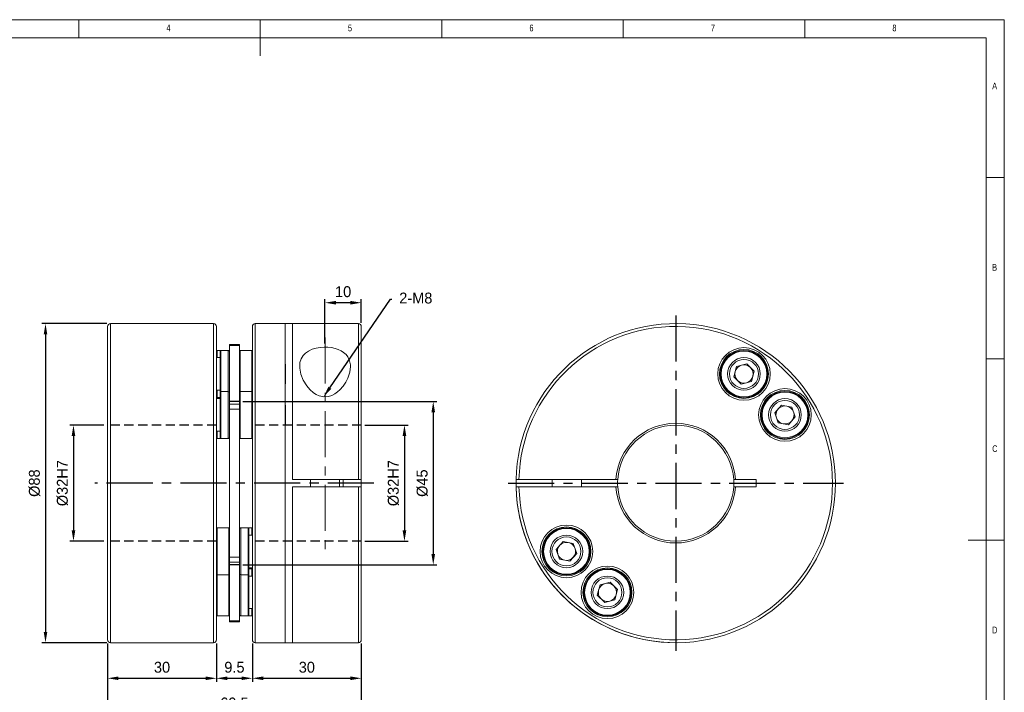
# Model space of a CAD drawing. Header units: millimetres. Extents: x 5 to 415, y 5 to 292.
# Tile 3 of 3: x 144 to 415, y 107 to 292. Entities that reach past the tile are written whole.
import ezdxf
from ezdxf import colors
from ezdxf.entities.mleader import LeaderData, LeaderLine
from ezdxf.math import Vec2, Vec3

# ---------------------------------------------------------------- set-up
doc = ezdxf.new("R2010")
doc.units = ezdxf.units.MM
doc.header["$LTSCALE"] = 2
doc.header["$PDSIZE"] = -1
doc.linetypes.add('CENTER', pattern=[10.16, 6.35, -1.27, 1.27, -1.27])
doc.linetypes.add('HIDDEN', pattern=[1.905, 1.27, -0.635])
doc.styles.add('SLDTEXTSTYLE0', font='TXT', dxfattribs={"width": 0.75})
doc.dimstyles.new('ISO-25', dxfattribs={"dimtxt": 2.5, "dimasz": 2.5, "dimexe": 1.25, "dimexo": 0.625, "dimtad": 1, "dimtxsty": 'Standard', "dimcen": 2.5, "dimadec": 0, "dimazin": 0, "dimtfac": 1, "dimtmove": 0, "dimatfit": 3, "dimfxl": 0, "dimarcsym": 0})

# ---------------------------------------------------------------- blocks, each defined once
blk = doc.blocks.new('*D6')
at = {"color": 1, "lineweight": -2}
for p, q in [((167.94, 120.01), (167.94, 109.41)), ((197.94, 120.01), (197.94, 109.41)), ((170.94, 110.41), (194.94, 110.41))]:
    blk.add_line(p, q, dxfattribs=at)
at = {"color": 1}
for points in [[(170.94, 110.91), (170.94, 109.91), (167.94, 110.41)], [(194.94, 110.91), (194.94, 109.91), (197.94, 110.41)]]:
    blk.add_solid(points, dxfattribs=at)
at = {"layer": 'Defpoints', "color": 0}
for p in [(167.94, 121.01), (197.94, 121.01), (197.94, 110.41)]:
    blk.add_point(p, dxfattribs=at)
at = {"color": 0, "insert": (182.94, 113.44), "char_height": 3, "attachment_point": 5}
blk.add_mtext('30', dxfattribs=at)
blk = doc.blocks.new('*D7')
at = {"color": 1, "lineweight": -2}
for p, q in [((207.84, 120.01), (207.84, 109.41)), ((237.84, 120.01), (237.84, 109.41)), ((210.84, 110.41), (234.84, 110.41))]:
    blk.add_line(p, q, dxfattribs=at)
at = {"color": 1}
for points in [[(210.84, 110.91), (210.84, 109.91), (207.84, 110.41)], [(234.84, 110.91), (234.84, 109.91), (237.84, 110.41)]]:
    blk.add_solid(points, dxfattribs=at)
at = {"layer": 'Defpoints', "color": 0}
for p in [(207.84, 121.01), (237.84, 121.01), (237.84, 110.41)]:
    blk.add_point(p, dxfattribs=at)
at = {"color": 0, "insert": (222.84, 113.44), "char_height": 3, "attachment_point": 5}
blk.add_mtext('30', dxfattribs=at)
blk = doc.blocks.new('*D8')
at = {"color": 1, "lineweight": -2}
for p, q in [((167.94, 120.01), (167.94, 99.56)), ((237.84, 120.01), (237.84, 99.56)), ((234.84, 100.56), (170.94, 100.56))]:
    blk.add_line(p, q, dxfattribs=at)
at = {"color": 1}
for points in [[(170.94, 101.06), (170.94, 100.06), (167.94, 100.56)], [(234.84, 101.06), (234.84, 100.06), (237.84, 100.56)]]:
    blk.add_solid(points, dxfattribs=at)
at = {"layer": 'Defpoints', "color": 0}
for p in [(167.94, 121.01), (237.84, 121.01), (167.94, 100.56)]:
    blk.add_point(p, dxfattribs=at)
at = {"color": 0, "insert": (202.89, 103.58), "char_height": 3, "attachment_point": 5}
blk.add_mtext('69.5', dxfattribs=at)
blk = doc.blocks.new('*D9')
at = {"color": 1, "lineweight": -2}
for p, q in [((227.84, 202.72), (227.84, 214.96)), ((237.84, 208.41), (237.84, 214.96)), ((234.84, 213.96), (230.84, 213.96))]:
    blk.add_line(p, q, dxfattribs=at)
at = {"color": 1}
for points in [[(230.84, 214.46), (230.84, 213.46), (227.84, 213.96)], [(234.84, 214.46), (234.84, 213.46), (237.84, 213.96)]]:
    blk.add_solid(points, dxfattribs=at)
at = {"layer": 'Defpoints', "color": 0}
for p in [(227.84, 213.96), (237.84, 207.41), (227.84, 201.72)]:
    blk.add_point(p, dxfattribs=at)
at = {"color": 0, "insert": (232.84, 216.99), "char_height": 3, "attachment_point": 5}
blk.add_mtext('10', dxfattribs=at)
blk = doc.blocks.new('*D11')
at = {"color": 1, "lineweight": -2}
for p, q in [((197.94, 120.01), (197.94, 109.41)), ((207.84, 120.01), (207.84, 109.41)), ((200.94, 110.41), (204.84, 110.41))]:
    blk.add_line(p, q, dxfattribs=at)
at = {"color": 1}
for points in [[(200.94, 110.91), (200.94, 109.91), (197.94, 110.41)], [(204.84, 110.91), (204.84, 109.91), (207.84, 110.41)]]:
    blk.add_solid(points, dxfattribs=at)
at = {"layer": 'Defpoints', "color": 0}
for p in [(197.94, 121.01), (207.84, 121.01), (207.84, 110.41)]:
    blk.add_point(p, dxfattribs=at)
at = {"color": 0, "insert": (202.89, 113.44), "char_height": 3, "attachment_point": 5}
blk.add_mtext('9.5', dxfattribs=at)
blk = doc.blocks.new('*D12')
at = {"color": 1, "lineweight": -2}
for p, q in [((167.74, 208.21), (149.84, 208.21)), ((150.84, 205.21), (150.84, 123.21)), ((167.74, 120.21), (149.84, 120.21))]:
    blk.add_line(p, q, dxfattribs=at)
at = {"color": 1}
for points in [[(150.34, 205.21), (151.34, 205.21), (150.84, 208.21)], [(150.34, 123.21), (151.34, 123.21), (150.84, 120.21)]]:
    blk.add_solid(points, dxfattribs=at)
at = {"layer": 'Defpoints', "color": 0}
for p in [(168.74, 208.21), (150.84, 120.21), (168.74, 120.21)]:
    blk.add_point(p, dxfattribs=at)
at = {"color": 0, "insert": (147.82, 164.21), "char_height": 3, "attachment_point": 5, "rotation": 90}
blk.add_mtext('%%c88', dxfattribs=at)
blk = doc.blocks.new('*D13')
at = {"color": 1, "lineweight": -2}
for p, q in [((166.94, 180.21), (157.54, 180.21)), ((158.54, 177.21), (158.54, 151.21)), ((166.94, 148.21), (157.54, 148.21))]:
    blk.add_line(p, q, dxfattribs=at)
at = {"color": 1}
for points in [[(158.04, 177.21), (159.04, 177.21), (158.54, 180.21)], [(158.04, 151.21), (159.04, 151.21), (158.54, 148.21)]]:
    blk.add_solid(points, dxfattribs=at)
at = {"layer": 'Defpoints', "color": 0}
for p in [(167.94, 180.21), (158.54, 148.21), (167.94, 148.21)]:
    blk.add_point(p, dxfattribs=at)
at = {"color": 0, "insert": (155.52, 164.21), "char_height": 3, "attachment_point": 5, "rotation": 90}
blk.add_mtext('%%c32H7', dxfattribs=at)
blk = doc.blocks.new('*D14')
at = {"color": 1, "lineweight": -2}
for p, q in [((205.24, 186.71), (258.67, 186.71)), ((257.67, 183.71), (257.67, 144.71)), ((205.24, 141.71), (258.67, 141.71))]:
    blk.add_line(p, q, dxfattribs=at)
at = {"color": 1}
for points in [[(257.17, 183.71), (258.17, 183.71), (257.67, 186.71)], [(257.17, 144.71), (258.17, 144.71), (257.67, 141.71)]]:
    blk.add_solid(points, dxfattribs=at)
at = {"layer": 'Defpoints', "color": 0}
for p in [(204.24, 186.71), (204.24, 141.71), (257.67, 141.71)]:
    blk.add_point(p, dxfattribs=at)
at = {"color": 0, "insert": (254.65, 164.21), "char_height": 3, "attachment_point": 5, "rotation": 90}
blk.add_mtext('%%c45', dxfattribs=at)
blk = doc.blocks.new('*D15')
at = {"color": 1, "lineweight": -2}
for p, q in [((238.84, 180.21), (250.73, 180.21)), ((249.73, 177.21), (249.73, 151.21)), ((238.84, 148.21), (250.73, 148.21))]:
    blk.add_line(p, q, dxfattribs=at)
at = {"color": 1}
for points in [[(249.23, 177.21), (250.23, 177.21), (249.73, 180.21)], [(249.23, 151.21), (250.23, 151.21), (249.73, 148.21)]]:
    blk.add_solid(points, dxfattribs=at)
at = {"layer": 'Defpoints', "color": 0}
for p in [(237.84, 180.21), (237.84, 148.21), (249.73, 148.21)]:
    blk.add_point(p, dxfattribs=at)
at = {"color": 0, "insert": (246.71, 164.21), "char_height": 3, "attachment_point": 5, "rotation": 90}
blk.add_mtext('%%c32H7', dxfattribs=at)

msp = doc.modelspace()

# ---------------------------------------------------------------- linework, layer by layer
at = {"color": 7, "linetype": 'Continuous', "lineweight": 0}
for p, q in [((415, 292), (5, 292)), ((160, 287), (160, 292)), ((210, 292), (210, 282)), ((260, 287), (260, 292)), ((310, 292), (310, 287)), ((360, 287), (360, 292)), ((415, 5), (415, 292)), ((410, 287), (10, 287)), ((410, 287), (410, 60.25)), ((415, 248.5), (410, 248.5)), ((410, 198.5), (415, 198.5)), ((415, 148.5), (405, 148.5))]:
    msp.add_line(p, q, dxfattribs=at)
at = {"color": 1, "linetype": 'CENTER'}
for p, q in [((324.4673, 210.4136), (324.4673, 118.0136)), ((241.3398, 164.2136), (164.4498, 164.2136)), ((278.2673, 164.2136), (370.6673, 164.2136))]:
    msp.add_line(p, q, dxfattribs=at)
at = {"color": 7, "linetype": 'Continuous', "lineweight": 15}
for p, q in [((167.9448, 121.0136), (167.9448, 207.4136)), ((186.9448, 208.2136), (168.7448, 208.2136)), ((168.7448, 208.2136), (168.7448, 120.2136)), ((188.9448, 208.2136), (186.9448, 208.2136)), ((197.1448, 208.2136), (188.9448, 208.2136)), ((197.1448, 164.2136), (197.1448, 208.2136)), ((197.9448, 207.4136), (197.9448, 164.2136)), ((207.8448, 121.0136), (207.8448, 207.4136)), ((216.8448, 208.2136), (208.6448, 208.2136)), ((208.6448, 208.2136), (208.6448, 120.2136)), ((216.8448, 208.2136), (218.8448, 208.2136)), ((216.8448, 208.2136), (216.8448, 120.2136)), ((237.0448, 208.2136), (218.8448, 208.2136)), ((218.8448, 165.2136), (218.8448, 208.2136)), ((237.0448, 165.2136), (237.0448, 208.2136)), ((237.8448, 207.4136), (237.8448, 165.2136)), ((199.1448, 200.8193), (198.1448, 200.8193)), ((198.1448, 200.8193), (198.1448, 198.8193)), ((201.1448, 200.8193), (199.1448, 200.8193)), ((199.1448, 200.8193), (199.1448, 189.5257)), ((201.3448, 200.8193), (201.1448, 200.8193)), ((201.1448, 189.5257), (201.1448, 200.8193)), ((201.3448, 200.7657), (201.3448, 200.8193)), ((204.2448, 202.4086), (201.5448, 202.4086)), ((201.5448, 202.1425), (201.5448, 202.4086)), ((204.2448, 202.1425), (201.5448, 202.1425)), ((201.5448, 202.1425), (201.5448, 186.0186)), ((204.2448, 202.4086), (204.2448, 202.1425)), ((204.2448, 202.1425), (204.2448, 186.0186)), ((207.6448, 200.8193), (204.4448, 200.8193)), ((204.4448, 200.8193), (204.4448, 197.8572)), ((207.6448, 197.8572), (207.6448, 200.8193)), ((198.9448, 198.8193), (197.9448, 198.8193)), ((198.9448, 189.3257), (198.9448, 200.6193)), ((204.4448, 197.8572), (204.4448, 189.5257)), ((207.6448, 189.5257), (207.6448, 197.8572)), ((216.9448, 196.9193), (216.8448, 197.0193)), ((216.9448, 194.9552), (216.9448, 196.9193)), ((340.491, 193.5721), (341.2382, 196.3605)), ((341.2382, 196.3605), (344.0266, 197.1077)), ((346.0678, 195.0664), (344.0266, 197.1077)), ((216.9448, 191.7193), (216.9448, 194.9552)), ((340.491, 193.5721), (342.5323, 191.5309)), ((345.3207, 192.278), (346.0678, 195.0664)), ((216.8448, 191.6193), (216.9448, 191.7193)), ((345.3207, 192.278), (342.5323, 191.5309)), ((197.9448, 189.8193), (198.9448, 189.8193)), ((198.9448, 187.5257), (197.9448, 187.5257)), ((198.1448, 189.8193), (198.1448, 187.8193)), ((198.1448, 187.8193), (198.9448, 187.8193)), ((198.1448, 187.8193), (198.1448, 187.5257)), ((198.9448, 176.7259), (198.9448, 189.3257)), ((201.1448, 189.5257), (199.1448, 189.5257)), ((199.1448, 189.5257), (199.1448, 176.5259)), ((201.1448, 176.5259), (201.1448, 189.5257)), ((207.6448, 189.5257), (204.4448, 189.5257)), ((204.4448, 189.5257), (204.4448, 183.8152)), ((207.6448, 183.8152), (207.6448, 189.5257)), ((201.5448, 186.0186), (204.2448, 186.0186)), ((201.5448, 184.6138), (201.5448, 186.0186)), ((204.2448, 184.6138), (201.5448, 184.6138)), ((201.5448, 143.8133), (201.5448, 184.6138)), ((204.2448, 186.0186), (204.2448, 184.6138)), ((204.2448, 143.8133), (204.2448, 184.6138)), ((216.9448, 185.6257), (216.8448, 185.7257)), ((216.9448, 182.4921), (216.9448, 185.6257)), ((351.7393, 183.5765), (353.6332, 185.7552)), ((353.6332, 185.7552), (356.4669, 185.2044)), ((357.4067, 182.4749), (356.4669, 185.2044)), ((204.4448, 183.8152), (204.4448, 176.5257)), ((207.6448, 176.5257), (207.6448, 183.8152)), ((216.9448, 180.4257), (216.9448, 182.4921)), ((351.7393, 183.5765), (352.6791, 180.847)), ((355.5128, 180.2962), (357.4067, 182.4749)), ((216.8448, 180.3257), (216.9448, 180.4257)), ((216.8448, 180.2136), (218.8448, 180.2136)), ((237.8448, 180.7136), (237.8448, 165.2136)), ((355.5128, 180.2962), (352.6791, 180.847)), ((197.9448, 178.5257), (198.9448, 178.5257)), ((198.1448, 178.5257), (198.1448, 176.5257)), ((198.1448, 176.5257), (199.1448, 176.5257)), ((199.1448, 176.5257), (201.1448, 176.5257)), ((201.1448, 176.5257), (201.3448, 176.5257)), ((201.3448, 176.5257), (201.3448, 176.5793)), ((204.4448, 176.5257), (207.6448, 176.5257)), ((167.9448, 147.7136), (167.9448, 163.2136)), ((197.1448, 120.2136), (197.1448, 164.2136)), ((197.9448, 164.2136), (197.9448, 121.0136)), ((218.8448, 165.2136), (237.0448, 165.2136)), ((218.8448, 120.2136), (218.8448, 163.2136)), ((218.8448, 163.2136), (237.0448, 163.2136)), ((223.8448, 165.2136), (223.8448, 163.2136)), ((231.8448, 163.2136), (231.8448, 165.2136)), ((232.8152, 163.2136), (232.8152, 165.2136)), ((237.8448, 165.2136), (237.0448, 165.2136)), ((237.0448, 163.2136), (237.8448, 163.2136)), ((237.0448, 120.2136), (237.0448, 163.2136)), ((237.8448, 163.2136), (237.8448, 165.2136)), ((237.8448, 163.2136), (237.8448, 121.0136)), ((281.2789, 165.2136), (280.4787, 165.2136)), ((280.4787, 163.2136), (281.2789, 163.2136)), ((307.9976, 165.2136), (281.2789, 165.2136)), ((307.9976, 163.2136), (281.2789, 163.2136)), ((290.4673, 165.2136), (290.4673, 163.2136)), ((298.4673, 163.2136), (298.4673, 165.2136)), ((308.4986, 165.2136), (307.9976, 165.2136)), ((307.9976, 163.2136), (308.4986, 163.2136)), ((340.436, 163.2136), (340.436, 165.2136)), ((340.937, 165.2136), (340.436, 165.2136)), ((340.436, 163.2136), (340.937, 163.2136)), ((346.6297, 165.2136), (340.937, 165.2136)), ((346.6297, 163.2136), (340.937, 163.2136)), ((346.6297, 163.2136), (346.6297, 165.2136)), ((201.3448, 151.9014), (198.1448, 151.9014)), ((198.1448, 151.9014), (198.1448, 140.8052)), ((201.3448, 140.8052), (201.3448, 151.9014)), ((204.6448, 151.9014), (204.4448, 151.9014)), ((204.4448, 151.9014), (204.4448, 151.8478)), ((206.6448, 151.9014), (204.6448, 151.9014)), ((204.6448, 151.9014), (204.6448, 139.8545)), ((207.6448, 151.9014), (206.6448, 151.9014)), ((206.6448, 139.8545), (206.6448, 151.9014)), ((206.8448, 151.7014), (206.8448, 140.0252)), ((207.8448, 149.9014), (206.8448, 149.9014)), ((207.6448, 149.9014), (207.6448, 151.9014)), ((218.8448, 148.2136), (216.8448, 148.2136)), ((293.4218, 148.1309), (291.5279, 145.9523)), ((293.4218, 148.1309), (296.2555, 147.5801)), ((297.1953, 144.8506), (296.2555, 147.5801)), ((201.5448, 143.8133), (204.2448, 143.8133)), ((201.5448, 142.4085), (201.5448, 143.8133)), ((204.2448, 143.8133), (204.2448, 142.4085)), ((291.5279, 145.9523), (292.4677, 143.2228)), ((297.1953, 144.8506), (295.3014, 142.672)), ((204.2448, 142.4085), (201.5448, 142.4085)), ((201.5448, 142.4085), (201.5448, 126.2847)), ((204.2448, 142.4085), (204.2448, 126.2847)), ((295.3014, 142.672), (292.4677, 143.2228)), ((198.1448, 140.8052), (198.1448, 138.9014)), ((198.1448, 138.9014), (201.3448, 138.9014)), ((198.1448, 138.9014), (198.1448, 127.962)), ((201.3448, 138.9014), (201.3448, 140.8052)), ((201.3448, 127.962), (201.3448, 138.9014)), ((204.6448, 139.8545), (204.6448, 138.9014)), ((204.6448, 138.9014), (206.6448, 138.9014)), ((204.6448, 138.9014), (204.6448, 127.6369)), ((206.6448, 138.9014), (206.6448, 139.8545)), ((206.6448, 127.6079), (206.6448, 138.9014)), ((206.8448, 140.9014), (207.8448, 140.9014)), ((207.6448, 140.6079), (206.8448, 140.6079)), ((206.8448, 140.0252), (206.8448, 139.1014)), ((206.8448, 139.1014), (206.8448, 127.836)), ((207.8448, 138.6079), (206.8448, 138.6079)), ((207.6448, 140.6079), (207.6448, 140.9014)), ((207.6448, 138.6079), (207.6448, 140.6079)), ((303.6139, 136.1491), (302.8668, 133.3607)), ((303.6139, 136.1491), (306.4023, 136.8962)), ((308.4436, 134.855), (306.4023, 136.8962)), ((302.8668, 133.3607), (304.908, 131.3195)), ((308.4436, 134.855), (307.6964, 132.0666)), ((307.6964, 132.0666), (304.908, 131.3195)), ((198.1448, 127.962), (198.1448, 127.6079)), ((198.1448, 127.6079), (201.3448, 127.6079)), ((201.3448, 127.6079), (201.3448, 127.962)), ((204.4448, 127.6614), (204.4448, 127.6079)), ((204.4448, 127.6079), (204.6448, 127.6079)), ((204.6448, 127.6369), (204.6448, 127.6079)), ((204.6448, 127.6079), (206.6448, 127.6079)), ((206.6448, 127.6079), (207.6448, 127.6079)), ((206.8448, 129.6079), (207.8448, 129.6079)), ((206.8448, 127.836), (206.8448, 127.8079)), ((207.6448, 127.6079), (207.6448, 129.6079)), ((201.5448, 126.2847), (204.2448, 126.2847)), ((201.5448, 126.0185), (201.5448, 126.2847)), ((201.5448, 126.0185), (204.2448, 126.0185)), ((204.2448, 126.2847), (204.2448, 126.0185)), ((168.7448, 120.2136), (186.9448, 120.2136)), ((186.9448, 120.2136), (188.9448, 120.2136)), ((188.9448, 120.2136), (197.1448, 120.2136)), ((208.6448, 120.2136), (216.8448, 120.2136)), ((218.8448, 120.2136), (216.8448, 120.2136)), ((218.8448, 120.2136), (237.0448, 120.2136))]:
    msp.add_line(p, q, dxfattribs=at)
at = {"color": 1, "linetype": 'CENTER', "lineweight": 15}
msp.add_line((227.8448, 204.3914), (227.8448, 145.5384), dxfattribs=at)
at = {"color": 5, "linetype": 'HIDDEN'}
for p, q in [((204.2448, 186.7136), (201.5448, 186.7136)), ((197.9448, 180.2136), (167.9448, 180.2136)), ((237.8448, 180.2136), (207.8448, 180.2136)), ((197.9448, 148.2136), (167.9448, 148.2136)), ((237.8448, 148.2136), (208.6448, 148.2136)), ((204.2448, 141.7136), (201.5448, 141.7136))]:
    msp.add_line(p, q, dxfattribs=at)
at = {"color": 7, "linetype": 'Continuous', "lineweight": 15, "flags": 128}
msp.add_lwpolyline([(234.8448, 196.4005), (234.6537, 194.8045), (234.1067, 193.1703), (233.5493, 192.0689), (232.8333, 190.9913), (231.9516, 189.9768), (231.2962, 189.383), (230.557, 188.8543), (229.7139, 188.4166), (228.7866, 188.1239), (227.4912, 188.0392), (226.235, 188.3144), (225.4253, 188.6829), (224.6943, 189.1509), (223.6768, 190.0375), (222.8347, 191.0237), (221.8412, 192.6196), (221.1836, 194.2518), (220.8657, 195.8897), (220.9436, 197.454), (221.2615, 198.4624), (221.8192, 199.3855), (222.4684, 200.0577), (223.2926, 200.6386), (224.2967, 201.1129), (225.4474, 201.4607), (226.5227, 201.6455), (227.6436, 201.7218), (228.6659, 201.6936), (229.6646, 201.5749), (230.6006, 201.3707), (231.4648, 201.0861), (232.2808, 200.7039), (232.9859, 200.2479), (233.6359, 199.6597), (234.1396, 199.0035), (234.6216, 197.9477), (234.831, 196.805), (234.8448, 196.4005)], dxfattribs=at)
at = {"color": 7, "linetype": 'Continuous', "lineweight": 15}
for centre, radius in [((343.2794, 194.3193), 7.25), ((343.2794, 194.3193), 6.75), ((343.2794, 194.3193), 6.5), ((343.2794, 194.3193), 6.3), ((343.2794, 194.3193), 4.5), ((343.2794, 194.3193), 4), ((354.573, 183.0257), 7.25), ((354.573, 183.0257), 6.75), ((354.573, 183.0257), 6.5), ((354.573, 183.0257), 6.3), ((354.573, 183.0257), 4.5), ((354.573, 183.0257), 4), ((294.3616, 145.4014), 7.25), ((294.3616, 145.4014), 6.75), ((294.3616, 145.4014), 6.5), ((294.3616, 145.4014), 6.3), ((294.3616, 145.4014), 4.5), ((294.3616, 145.4014), 4), ((305.6552, 134.1079), 7.25), ((305.6552, 134.1079), 6.75), ((305.6552, 134.1079), 6.5), ((305.6552, 134.1079), 6.3), ((305.6552, 134.1079), 4.5), ((305.6552, 134.1079), 4)]:
    msp.add_circle(centre, radius, dxfattribs=at)
for centre, radius, start, end in [((168.7448, 207.4136), 0.8, 90, 180), ((197.1448, 207.4136), 0.8, 0, 90), ((208.6448, 207.4136), 0.8, 90, 180), ((237.0448, 207.4136), 0.8, 0, 90), ((324.4673, 164.2136), 44, 181.302289, 178.697711), ((324.4673, 164.2136), 43.2, 181.32641, 178.67359), ((198.1448, 200.6193), 0.2, 90, 180), ((199.1448, 200.6193), 0.2, 90, 180), ((201.1448, 200.4193), 0.4, 0, 90), ((201.3448, 200.6193), 0.2, 0, 90), ((204.4448, 200.6193), 0.2, 90, 180), ((207.6448, 200.6193), 0.2, 360, 90), ((343.2794, 194.3193), 2.5, 105, 165), ((343.2794, 194.3193), 2.5, 45, 105), ((343.2794, 194.3193), 2.5, 345, 45), ((343.2794, 194.3193), 2.5, 165, 225), ((343.2794, 194.3193), 2.5, 285, 345), ((343.2794, 194.3193), 2.5, 225, 285), ((198.1448, 188.0193), 0.2, 180, 270), ((199.1448, 189.3257), 0.2, 90, 180), ((201.1448, 189.1257), 0.4, 0, 90), ((204.4448, 189.3257), 0.2, 90, 180), ((207.6448, 189.3257), 0.2, 0, 90), ((354.573, 183.0257), 2.5, 139, 199), ((354.573, 183.0257), 2.5, 79, 139), ((354.573, 183.0257), 2.5, 19, 79), ((354.573, 183.0257), 2.5, 199, 259), ((354.573, 183.0257), 2.5, 319, 19), ((324.4673, 164.2136), 16.5, 3.474601, 176.525399), ((324.4673, 164.2136), 16, 3.583322, 176.416678), ((354.573, 183.0257), 2.5, 259, 319), ((198.1448, 176.7257), 0.2, 180, 270), ((199.1448, 176.7257), 0.2, 180, 270), ((201.1448, 176.9257), 0.4, 270, 360), ((201.3448, 176.7257), 0.2, 270, 0), ((204.4448, 176.7257), 0.2, 180, 270), ((207.6448, 176.7257), 0.2, 270, 0), ((324.4673, 164.2136), 44, 178.697049, 270), ((324.4673, 164.2136), 16.5, 183.474601, 356.525399), ((324.4673, 164.2136), 16, 176.516798, 183.548422), ((324.4673, 164.2136), 16, 183.583322, 356.416678), ((198.1448, 151.7014), 0.2, 90, 180), ((201.3448, 151.7014), 0.2, 360, 90), ((204.6448, 151.5014), 0.4, 90, 180), ((204.4448, 151.7014), 0.2, 90, 180), ((206.6448, 151.7014), 0.2, 0, 90), ((207.6448, 151.7014), 0.2, 0, 90), ((294.3616, 145.4014), 2.5, 139, 199), ((294.3616, 145.4014), 2.5, 79, 139), ((294.3616, 145.4014), 2.5, 19, 79), ((294.3616, 145.4014), 2.5, 199, 259), ((294.3616, 145.4014), 2.5, 319, 19), ((294.3616, 145.4014), 2.5, 259, 319), ((198.1448, 139.1014), 0.2, 180, 270), ((201.3448, 139.1014), 0.2, 270, 0), ((204.6448, 139.3014), 0.4, 180, 270), ((206.6448, 139.1014), 0.2, 270, 360), ((207.6448, 140.4079), 0.2, 0, 90), ((305.6552, 134.1079), 2.5, 105, 165), ((305.6552, 134.1079), 2.5, 45, 105), ((305.6552, 134.1079), 2.5, 345, 45), ((305.6552, 134.1079), 2.5, 165, 225), ((305.6552, 134.1079), 2.5, 285, 345), ((305.6552, 134.1079), 2.5, 225, 285), ((198.1448, 127.8079), 0.2, 180, 270), ((201.3448, 127.8079), 0.2, 270, 0), ((204.6448, 128.0079), 0.4, 180, 270), ((204.4448, 127.8079), 0.2, 180, 270), ((206.6448, 127.8079), 0.2, 270, 360), ((207.6448, 127.8079), 0.2, 270, 0), ((168.7448, 121.0136), 0.8, 180, 270), ((197.1448, 121.0136), 0.8, 270, 0), ((208.6448, 121.0136), 0.8, 180, 270), ((237.0448, 121.0136), 0.8, 270, 0)]:
    msp.add_arc(centre, radius, start, end, dxfattribs=at)

# ---------------------------------------------------------------- texts
at = {"color": 7, "linetype": 'Continuous', "lineweight": 0, "char_height": 1.8521, "attachment_point": 1, "style": 'SLDTEXTSTYLE0'}
for s, insert in [('4', (184.1667, 290.6463)), ('5', (234.1667, 290.6463)), ('6', (284.1667, 290.6463)), ('7', (334.1667, 290.6463)), ('8', (384.1667, 290.6463)), ('A', (411.6667, 274.6463)), ('B', (411.6667, 224.6463)), ('C', (411.6667, 174.6463)), ('D', (411.6667, 124.6463))]:
    msp.add_mtext(s, dxfattribs=dict(at, insert=insert))

# ---------------------------------------------------------------- dimensions: what is measured, and where the dimension line sits
for base, p1, p2, text, picture, middle in [((227.8448, 213.9641), (237.8448, 207.4136), (227.8448, 201.7162), '10', '*D9', (232.8448, 216.9881)), ((197.9448, 110.4111), (167.9448, 121.0136), (197.9448, 121.0136), '30', '*D6', (182.9448, 113.4351)), ((167.9448, 100.5584), (237.8448, 121.0136), (167.9448, 121.0136), '69.5', '*D8', (202.8948, 103.5824)), ((207.8448, 110.4111), (197.9448, 121.0136), (207.8448, 121.0136), '9.5', '*D11', (202.8948, 113.4351)), ((237.8448, 110.4111), (207.8448, 121.0136), (237.8448, 121.0136), '30', '*D7', (222.8448, 113.4351))]:
    dim = msp.add_linear_dim(base=base, p1=p1, p2=p2, text=text, dimstyle='ISO-25', override={"dimtxt": 3, "dimasz": 3, "dimexe": 1, "dimexo": 1, "dimgap": 1.524, "dimtoh": 1, "dimdec": 3, "dimzin": 0, "dimclrd": 1, "dimclre": 1, "dimtdec": 3, "dimtzin": 0})
    dim.commit()
    dim.dimension.update_dxf_attribs({"geometry": picture, "text_midpoint": middle})
for base, p1, p2, text, picture, middle in [((150.8404, 120.2136), (168.7448, 208.2136), (168.7448, 120.2136), '%%c88', '*D12', (147.8164, 164.2136)), ((257.6695, 141.7136), (204.2448, 186.7136), (204.2448, 141.7136), '%%c45', '*D14', (254.6455, 164.2136)), ((158.5419, 148.2136), (167.9448, 180.2136), (167.9448, 148.2136), '%%c32H7', '*D13', (155.5179, 164.2136)), ((249.7349, 148.2136), (237.8448, 180.2136), (237.8448, 148.2136), '%%c32H7', '*D15', (246.7109, 164.2136))]:
    dim = msp.add_linear_dim(base=base, p1=p1, p2=p2, angle=90, text=text, dimstyle='ISO-25', override={"dimtxt": 3, "dimasz": 3, "dimexe": 1, "dimexo": 1, "dimgap": 1.524, "dimtoh": 1, "dimdec": 3, "dimzin": 0, "dimclrd": 1, "dimclre": 1, "dimtdec": 3, "dimtzin": 0})
    dim.commit()
    dim.dimension.update_dxf_attribs({"geometry": picture, "text_midpoint": middle})

# ---------------------------------------------------------------- leaders
at = {"color": 0}
ml = msp.add_multileader_mtext('Standard', dxfattribs=at)
ml.set_content('2-M8')
ml.set_leader_properties(color=1)
ml.build(insert=Vec2(0, 0))
ml.multileader.update_dxf_attribs({"text_right_attachment_type": 6, "dogleg_length": 0.36, "arrow_head_size": 3})
ctx = ml.context
ctx.base_point, ctx.char_height, ctx.arrow_head_size, ctx.plane_origin = Vec3(246.2901, 214.9493), 3, 3, Vec3(227.4912, 188.0392)
ctx.right_attachment = 6
notes = []
notes.append((ctx, [(0, (1, 1, 0), (245.9301, 214.9493), (1, 0), 0.36, [(0, [(227.4912, 188.0392)], 0, [])])]))
ctx.mtext.insert, ctx.mtext.flow_direction = Vec3(248.2901, 216.7493), 5
for ctx, leaders in notes:
    for number, flags, end, landing, length, lines in leaders:
        leader = LeaderData()
        leader.index, (leader.has_last_leader_line, leader.has_dogleg_vector, leader.attachment_direction) = number, flags
        leader.last_leader_point, leader.dogleg_vector, leader.dogleg_length = Vec3(end), Vec3(landing), length
        for number, points, colour, breaks in lines:
            line = LeaderLine()
            line.index, line.vertices, line.color, line.breaks = number, Vec3.list(points), colors.encode_raw_color(colour), breaks
            leader.lines.append(line)
        ctx.leaders.append(leader)

doc.saveas('drawing.dxf')
